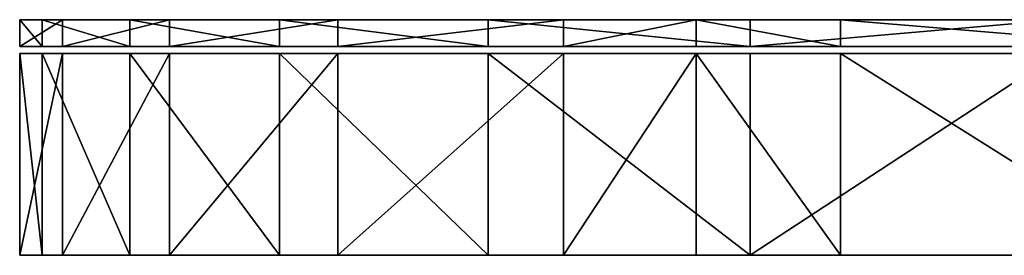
# Model space of a CAD drawing. Header units: millimetres. Extents: x 0 to 150, y 0 to 35.
# Tile 1 of 6: x 0 to 29, y 0 to 7. Entities that reach past the tile are written whole.
import ezdxf

# ---------------------------------------------------------------- set-up
doc = ezdxf.new("R2010")
doc.units = ezdxf.units.MM
doc.header["$LTSCALE"] = 25.4
doc.layers.get('0').update_dxf_attribs({"true_color": 0xff5454})

# ---------------------------------------------------------------- blocks, each defined once
blk = doc.blocks.new('RING-LED-WOOD-S-10280.STL')
at = {"color": 250, "true_color": 0x262626}
mesh = blk.add_polyface(dxfattribs=at)
corners = [(32.082, -28, 1.865), (32.754, -28.8, -10.186), (32.082, -28.8, 1.865), (32.754, -28, -10.186)]
mesh.append_faces([[corners[k] for k in face] for face in [(0, 1, 2), (1, 0, 3)]], dxfattribs={"vtx0": -1, "color": 250})
mesh = blk.add_polyface(dxfattribs=at)
corners = [(33.352, -28, 13.868), (32.082, -28.8, 1.865), (33.352, -28.8, 13.868), (32.082, -28, 1.865)]
mesh.append_faces([[corners[k] for k in face] for face in [(0, 1, 2), (1, 0, 3)]], dxfattribs={"vtx0": -1, "color": 250})
mesh = blk.add_polyface(dxfattribs=at)
corners = [(96.17, -28, -74.205), (120.229, -28, -73.835), (108.214, -28, -74.991), (84.408, -28, -71.498), (131.902, -28, -70.766), (73.232, -28, -66.938), (142.932, -28, -65.864), (62.932, -28, -60.645), (153.033, -28, -59.257), (53.776, -28, -52.782), (161.943, -28, -51.115), (45.999, -28, -43.551), (169.432, -28, -41.649), (39.803, -28, -33.192), (175.305, -28, -31.104), (35.35, -28, -21.974), (179.411, -28, -19.754), (32.754, -28, -10.186), (181.642, -28, -7.892), (32.082, -28, 1.865), (181.943, -28, 4.174), (33.352, -28, 13.868), (180.303, -28, 16.132), (36.531, -28, 25.512), (176.767, -28, 27.673), (41.537, -28, 36.495), (171.425, -28, 38.496), (48.239, -28, 46.533), (164.416, -28, 48.323), (52.175, -28, 51.115), (155.922, -28, 56.898), (56.466, -28, 55.365), (66.002, -28, 62.764), (146.162, -28, 63.999), (76.602, -28, 68.537), (135.39, -28, 69.443), (87.99, -28, 72.535), (123.883, -28, 73.089), (99.873, -28, 74.655), (111.941, -28, 74.841)]
mesh.append_faces([[corners[k] for k in face] for face in [(0, 1, 2), (37, 38, 39)]], dxfattribs={"vtx0": -1, "color": 250})
mesh.append_faces([[corners[k] for k in face] for face in [(1, 3, 4), (4, 5, 6), (6, 7, 8), (8, 9, 10), (10, 11, 12), (12, 13, 14), (14, 15, 16), (16, 17, 18), (18, 19, 20), (20, 21, 22), (22, 23, 24), (24, 25, 26), (26, 27, 28), (28, 29, 30), (30, 32, 33), (33, 34, 35), (35, 36, 37)]], dxfattribs={"vtx0": -1, "vtx1": -1, "color": 250})
mesh.append_faces([[corners[k] for k in face] for face in [(1, 0, 3), (4, 3, 5), (6, 5, 7), (8, 7, 9), (10, 9, 11), (12, 11, 13), (14, 13, 15), (16, 15, 17), (18, 17, 19), (20, 19, 21), (22, 21, 23), (24, 23, 25), (26, 25, 27), (28, 27, 29), (30, 29, 31), (30, 31, 32), (33, 32, 34), (35, 34, 36), (37, 36, 38)]], dxfattribs={"vtx0": -1, "vtx2": -1, "color": 250})
mesh = blk.add_polyface(dxfattribs=at)
corners = [(32.754, -28, -10.186), (35.35, -28.8, -21.974), (32.754, -28.8, -10.186), (35.35, -28, -21.974)]
mesh.append_faces([[corners[k] for k in face] for face in [(0, 1, 2), (1, 0, 3)]], dxfattribs={"vtx0": -1, "color": 250})
mesh = blk.add_polyface(dxfattribs=at)
corners = [(36.531, -28, 25.512), (33.352, -28.8, 13.868), (36.531, -28.8, 25.512), (33.352, -28, 13.868)]
mesh.append_faces([[corners[k] for k in face] for face in [(0, 1, 2), (1, 0, 3)]], dxfattribs={"vtx0": -1, "color": 250})
mesh = blk.add_polyface(dxfattribs=at)
corners = [(35.35, -28, -21.974), (39.803, -28.8, -33.192), (35.35, -28.8, -21.974), (39.803, -28, -33.192)]
mesh.append_faces([[corners[k] for k in face] for face in [(0, 1, 2), (1, 0, 3)]], dxfattribs={"vtx0": -1, "color": 250})
mesh = blk.add_polyface(dxfattribs=at)
corners = [(41.537, -28, 36.495), (36.531, -28.8, 25.512), (41.537, -28.8, 36.495), (36.531, -28, 25.512)]
mesh.append_faces([[corners[k] for k in face] for face in [(0, 1, 2), (1, 0, 3)]], dxfattribs={"vtx0": -1, "color": 250})
mesh = blk.add_polyface(dxfattribs=at)
corners = [(39.803, -28, -33.192), (45.999, -28.8, -43.551), (39.803, -28.8, -33.192), (45.999, -28, -43.551)]
mesh.append_faces([[corners[k] for k in face] for face in [(0, 1, 2), (1, 0, 3)]], dxfattribs={"vtx0": -1, "color": 250})
mesh = blk.add_polyface(dxfattribs=at)
corners = [(48.239, -28, 46.533), (41.537, -28.8, 36.495), (48.239, -28.8, 46.533), (41.537, -28, 36.495)]
mesh.append_faces([[corners[k] for k in face] for face in [(0, 1, 2), (1, 0, 3)]], dxfattribs={"vtx0": -1, "color": 250})
mesh = blk.add_polyface(dxfattribs=at)
corners = [(45.999, -28, -43.551), (53.776, -28.8, -52.782), (45.999, -28.8, -43.551), (53.776, -28, -52.782)]
mesh.append_faces([[corners[k] for k in face] for face in [(0, 1, 2), (1, 0, 3)]], dxfattribs={"vtx0": -1, "color": 250})
mesh = blk.add_polyface(dxfattribs=at)
corners = [(52.175, -28, 51.115), (48.239, -28.8, 46.533), (52.175, -28.8, 51.115), (48.239, -28, 46.533)]
mesh.append_faces([[corners[k] for k in face] for face in [(0, 1, 2), (1, 0, 3)]], dxfattribs={"vtx0": -1, "color": 250})
mesh = blk.add_polyface(dxfattribs=at)
corners = [(56.466, -28.8, 55.365), (52.175, -28, 51.115), (52.175, -28.8, 51.115), (56.466, -28, 55.365)]
mesh.append_faces([[corners[k] for k in face] for face in [(0, 1, 2), (1, 0, 3)]], dxfattribs={"vtx0": -1, "color": 250})
mesh = blk.add_polyface(dxfattribs=at)
corners = [(62.932, -28, -60.645), (53.776, -28.8, -52.782), (53.776, -28, -52.782), (62.932, -28.8, -60.645)]
mesh.append_faces([[corners[k] for k in face] for face in [(0, 1, 2), (1, 0, 3)]], dxfattribs={"vtx0": -1, "color": 250})
mesh = blk.add_polyface(dxfattribs=at)
corners = [(66.002, -28.8, 62.764), (56.466, -28, 55.365), (56.466, -28.8, 55.365), (66.002, -28, 62.764)]
mesh.append_faces([[corners[k] for k in face] for face in [(0, 1, 2), (1, 0, 3)]], dxfattribs={"vtx0": -1, "color": 250})
mesh = blk.add_polyface(dxfattribs=at)
corners = [(120.229, -28.8, -73.835), (96.17, -28.8, -74.205), (108.214, -28.8, -74.991), (84.408, -28.8, -71.498), (131.902, -28.8, -70.766), (73.232, -28.8, -66.938), (142.932, -28.8, -65.864), (62.932, -28.8, -60.645), (153.033, -28.8, -59.257), (53.776, -28.8, -52.782), (161.943, -28.8, -51.115), (45.999, -28.8, -43.551), (169.432, -28.8, -41.649), (39.803, -28.8, -33.192), (175.305, -28.8, -31.104), (35.35, -28.8, -21.974), (179.411, -28.8, -19.754), (32.754, -28.8, -10.186), (181.642, -28.8, -7.892), (32.082, -28.8, 1.865), (181.943, -28.8, 4.174), (33.352, -28.8, 13.868), (180.303, -28.8, 16.132), (36.531, -28.8, 25.512), (176.767, -28.8, 27.673), (41.537, -28.8, 36.495), (171.425, -28.8, 38.496), (48.239, -28.8, 46.533), (164.416, -28.8, 48.323), (52.175, -28.8, 51.115), (155.922, -28.8, 56.898), (56.466, -28.8, 55.365), (66.002, -28.8, 62.764), (146.162, -28.8, 63.999), (76.602, -28.8, 68.537), (135.39, -28.8, 69.443), (87.99, -28.8, 72.535), (123.883, -28.8, 73.089), (99.873, -28.8, 74.655), (111.941, -28.8, 74.841)]
mesh.append_faces([[corners[k] for k in face] for face in [(0, 1, 2), (38, 37, 39)]], dxfattribs={"vtx0": -1, "color": 250})
mesh.append_faces([[corners[k] for k in face] for face in [(1, 0, 3), (3, 4, 5), (5, 6, 7), (7, 8, 9), (9, 10, 11), (11, 12, 13), (13, 14, 15), (15, 16, 17), (17, 18, 19), (19, 20, 21), (21, 22, 23), (23, 24, 25), (25, 26, 27), (27, 28, 29), (29, 30, 31), (31, 30, 32), (32, 33, 34), (34, 35, 36), (36, 37, 38)]], dxfattribs={"vtx0": -1, "vtx1": -1, "color": 250})
mesh.append_faces([[corners[k] for k in face] for face in [(3, 0, 4), (5, 4, 6), (7, 6, 8), (9, 8, 10), (11, 10, 12), (13, 12, 14), (15, 14, 16), (17, 16, 18), (19, 18, 20), (21, 20, 22), (23, 22, 24), (25, 24, 26), (27, 26, 28), (29, 28, 30), (32, 30, 33), (34, 33, 35), (36, 35, 37)]], dxfattribs={"vtx0": -1, "vtx2": -1, "color": 250})
at = {"color": 29, "true_color": 0x40301e}
mesh = blk.add_polyface(dxfattribs=at)
corners = [(32.082, -29, 1.865), (32.754, -35, -10.186), (32.082, -35, 1.865), (32.754, -29, -10.186)]
mesh.append_faces([[corners[k] for k in face] for face in [(0, 1, 2), (1, 0, 3)]], dxfattribs={"vtx0": -1, "color": 29})
mesh = blk.add_polyface(dxfattribs=at)
corners = [(33.352, -29, 13.868), (32.082, -35, 1.865), (33.352, -35, 13.868), (32.082, -29, 1.865)]
mesh.append_faces([[corners[k] for k in face] for face in [(0, 1, 2), (1, 0, 3)]], dxfattribs={"vtx0": -1, "color": 29})
at = {"color": 0}
mesh = blk.add_polyface(dxfattribs=at)
corners = [(96.17, -29, -74.205), (120.229, -29, -73.835), (108.214, -29, -74.991), (84.408, -29, -71.498), (131.902, -29, -70.766), (73.232, -29, -66.938), (142.932, -29, -65.864), (62.932, -29, -60.645), (153.033, -29, -59.257), (53.776, -29, -52.782), (161.943, -29, -51.115), (45.999, -29, -43.551), (169.432, -29, -41.649), (39.803, -29, -33.192), (175.305, -29, -31.104), (35.35, -29, -21.974), (179.411, -29, -19.754), (32.754, -29, -10.186), (181.642, -29, -7.892), (32.082, -29, 1.865), (181.943, -29, 4.174), (33.352, -29, 13.868), (180.303, -29, 16.132), (36.531, -29, 25.512), (176.767, -29, 27.673), (41.537, -29, 36.495), (171.425, -29, 38.496), (48.239, -29, 46.533), (164.416, -29, 48.323), (52.175, -29, 51.115), (155.922, -29, 56.898), (56.466, -29, 55.365), (66.002, -29, 62.764), (146.162, -29, 63.999), (76.602, -29, 68.537), (135.39, -29, 69.443), (87.99, -29, 72.535), (123.883, -29, 73.089), (99.873, -29, 74.655), (111.941, -29, 74.841)]
mesh.append_faces([[corners[k] for k in face] for face in [(0, 1, 2), (37, 38, 39)]], dxfattribs={"vtx0": -1, "color": 0})
mesh.append_faces([[corners[k] for k in face] for face in [(1, 3, 4), (4, 5, 6), (6, 7, 8), (8, 9, 10), (10, 11, 12), (12, 13, 14), (14, 15, 16), (16, 17, 18), (18, 19, 20), (20, 21, 22), (22, 23, 24), (24, 25, 26), (26, 27, 28), (28, 29, 30), (30, 32, 33), (33, 34, 35), (35, 36, 37)]], dxfattribs={"vtx0": -1, "vtx1": -1, "color": 0})
mesh.append_faces([[corners[k] for k in face] for face in [(1, 0, 3), (4, 3, 5), (6, 5, 7), (8, 7, 9), (10, 9, 11), (12, 11, 13), (14, 13, 15), (16, 15, 17), (18, 17, 19), (20, 19, 21), (22, 21, 23), (24, 23, 25), (26, 25, 27), (28, 27, 29), (30, 29, 31), (30, 31, 32), (33, 32, 34), (35, 34, 36), (37, 36, 38)]], dxfattribs={"vtx0": -1, "vtx2": -1, "color": 0})
at = {"color": 29, "true_color": 0x40301e}
mesh = blk.add_polyface(dxfattribs=at)
corners = [(32.754, -29, -10.186), (35.35, -35, -21.974), (32.754, -35, -10.186), (35.35, -29, -21.974)]
mesh.append_faces([[corners[k] for k in face] for face in [(0, 1, 2), (1, 0, 3)]], dxfattribs={"vtx0": -1, "color": 29})
mesh = blk.add_polyface(dxfattribs=at)
corners = [(36.531, -29, 25.512), (33.352, -35, 13.868), (36.531, -35, 25.512), (33.352, -29, 13.868)]
mesh.append_faces([[corners[k] for k in face] for face in [(0, 1, 2), (1, 0, 3)]], dxfattribs={"vtx0": -1, "color": 29})
mesh = blk.add_polyface(dxfattribs=at)
corners = [(35.35, -29, -21.974), (39.803, -35, -33.192), (35.35, -35, -21.974), (39.803, -29, -33.192)]
mesh.append_faces([[corners[k] for k in face] for face in [(0, 1, 2), (1, 0, 3)]], dxfattribs={"vtx0": -1, "color": 29})
mesh = blk.add_polyface(dxfattribs=at)
corners = [(41.537, -29, 36.495), (36.531, -35, 25.512), (41.537, -35, 36.495), (36.531, -29, 25.512)]
mesh.append_faces([[corners[k] for k in face] for face in [(0, 1, 2), (1, 0, 3)]], dxfattribs={"vtx0": -1, "color": 29})
mesh = blk.add_polyface(dxfattribs=at)
corners = [(39.803, -29, -33.192), (45.999, -35, -43.551), (39.803, -35, -33.192), (45.999, -29, -43.551)]
mesh.append_faces([[corners[k] for k in face] for face in [(0, 1, 2), (1, 0, 3)]], dxfattribs={"vtx0": -1, "color": 29})
mesh = blk.add_polyface(dxfattribs=at)
corners = [(48.239, -29, 46.533), (41.537, -35, 36.495), (48.239, -35, 46.533), (41.537, -29, 36.495)]
mesh.append_faces([[corners[k] for k in face] for face in [(0, 1, 2), (1, 0, 3)]], dxfattribs={"vtx0": -1, "color": 29})
mesh = blk.add_polyface(dxfattribs=at)
corners = [(45.999, -29, -43.551), (53.776, -35, -52.782), (45.999, -35, -43.551), (53.776, -29, -52.782)]
mesh.append_faces([[corners[k] for k in face] for face in [(0, 1, 2), (1, 0, 3)]], dxfattribs={"vtx0": -1, "color": 29})
mesh = blk.add_polyface(dxfattribs=at)
corners = [(52.175, -29, 51.115), (48.239, -35, 46.533), (52.175, -35, 51.115), (48.239, -29, 46.533)]
mesh.append_faces([[corners[k] for k in face] for face in [(0, 1, 2), (1, 0, 3)]], dxfattribs={"vtx0": -1, "color": 29})
mesh = blk.add_polyface(dxfattribs=at)
corners = [(56.466, -35, 55.365), (52.175, -29, 51.115), (52.175, -35, 51.115), (56.466, -29, 55.365)]
mesh.append_faces([[corners[k] for k in face] for face in [(0, 1, 2), (1, 0, 3)]], dxfattribs={"vtx0": -1, "color": 29})
mesh = blk.add_polyface(dxfattribs=at)
corners = [(62.932, -29, -60.645), (53.776, -35, -52.782), (53.776, -29, -52.782), (62.932, -35, -60.645)]
mesh.append_faces([[corners[k] for k in face] for face in [(0, 1, 2), (1, 0, 3)]], dxfattribs={"vtx0": -1, "color": 29})
mesh = blk.add_polyface(dxfattribs=at)
corners = [(66.002, -35, 62.764), (56.466, -29, 55.365), (56.466, -35, 55.365), (66.002, -29, 62.764)]
mesh.append_faces([[corners[k] for k in face] for face in [(0, 1, 2), (1, 0, 3)]], dxfattribs={"vtx0": -1, "color": 29})
at = {"color": 253, "true_color": 0xc1b094}
mesh = blk.add_polyface(dxfattribs=at)
corners = [(120.229, -35, -73.835), (96.17, -35, -74.205), (108.214, -35, -74.991), (84.408, -35, -71.498), (131.902, -35, -70.766), (73.232, -35, -66.938), (142.932, -35, -65.864), (62.932, -35, -60.645), (153.033, -35, -59.257), (53.776, -35, -52.782), (161.943, -35, -51.115), (45.999, -35, -43.551), (169.432, -35, -41.649), (39.803, -35, -33.192), (175.305, -35, -31.104), (35.35, -35, -21.974), (179.411, -35, -19.754), (32.754, -35, -10.186), (181.642, -35, -7.892), (32.082, -35, 1.865), (181.943, -35, 4.174), (33.352, -35, 13.868), (180.303, -35, 16.132), (36.531, -35, 25.512), (176.767, -35, 27.673), (41.537, -35, 36.495), (171.425, -35, 38.496), (48.239, -35, 46.533), (164.416, -35, 48.323), (52.175, -35, 51.115), (155.922, -35, 56.898), (56.466, -35, 55.365), (66.002, -35, 62.764), (146.162, -35, 63.999), (76.602, -35, 68.537), (135.39, -35, 69.443), (87.99, -35, 72.535), (123.883, -35, 73.089), (99.873, -35, 74.655), (111.941, -35, 74.841)]
mesh.append_faces([[corners[k] for k in face] for face in [(0, 1, 2), (38, 37, 39)]], dxfattribs={"vtx0": -1, "color": 253})
mesh.append_faces([[corners[k] for k in face] for face in [(1, 0, 3), (3, 4, 5), (5, 6, 7), (7, 8, 9), (9, 10, 11), (11, 12, 13), (13, 14, 15), (15, 16, 17), (17, 18, 19), (19, 20, 21), (21, 22, 23), (23, 24, 25), (25, 26, 27), (27, 28, 29), (29, 30, 31), (31, 30, 32), (32, 33, 34), (34, 35, 36), (36, 37, 38)]], dxfattribs={"vtx0": -1, "vtx1": -1, "color": 253})
mesh.append_faces([[corners[k] for k in face] for face in [(3, 0, 4), (5, 4, 6), (7, 6, 8), (9, 8, 10), (11, 10, 12), (13, 12, 14), (15, 14, 16), (17, 16, 18), (19, 18, 20), (21, 20, 22), (23, 22, 24), (25, 24, 26), (27, 26, 28), (29, 28, 30), (32, 30, 33), (34, 33, 35), (36, 35, 37)]], dxfattribs={"vtx0": -1, "vtx2": -1, "color": 253})

msp = doc.modelspace()

# ---------------------------------------------------------------- block references
at = {"color": 0}
msp.add_blockref('RING-LED-WOOD-S-10280.STL', (-32.082, 35, 74.991), dxfattribs=at)

doc.saveas('drawing.dxf')
